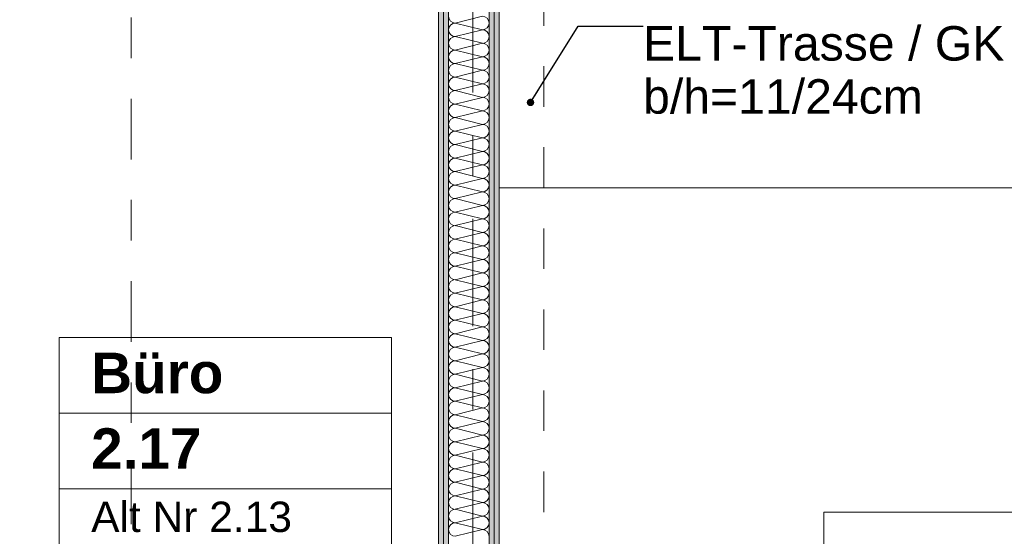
# Model space of a CAD drawing. Header units: metres. Extents: x -4 to 100, y -11 to 17.
# Tile 107 of 256: x 10.21 to 12.64, y 2.15 to 3.42. Entities that reach past the tile are written whole.
import ezdxf

# ---------------------------------------------------------------- set-up
doc = ezdxf.new("R2010")
doc.units = ezdxf.units.M
doc.header["$MEASUREMENT"] = 0
for name, pattern in [('Schnittlinie', [0.3, 0.15, -0.075, 0, -0.075]), ('Strichlinie doppelt', [0.546806, 0.264583, -0.105833, 0.070556, -0.105833]), ('Untersicht', [0.1, 0.075, -0.025])]:
    doc.linetypes.add(name, pattern=pattern)
for name, color, linetype in [('152 - Bemaßung_ Beschriftung.Ausbau', 7, 'Continuous'), ('201a - Marker.Schnitt - optisch Grundriss', 7, 'Continuous'), ('451 - Universal.Achsen Raster', 7, 'Continuous'), ('650 - Abdeckung.Fußboden Aufbau', 7, 'Continuous'), ('Neubau_152 - Bemaßung_ Beschriftung.Ausbau', 7, 'Continuous'), ('Neubau_401 - Zone.Raum_ Raumbegrenzung_ Whg.', 7, 'Continuous'), ('Neubau_606 - Struktur.Wand Innen Ausbau', 7, 'Continuous'), ('Neubau_653 - Abdeckung.TB Verkofferung', 7, 'Continuous'), ('Neubau_701 - Einrichtung.Möbel', 7, 'Continuous')]:
    doc.layers.add(name, color=color, linetype=linetype)
doc.styles.add('ERSTELLTER_STIL_1', font='txt')
doc.styles.add('ERSTELLTER_STIL_2', font='txt')
doc.dimstyles.new('ERSTELLTER_STIL__5', dxfattribs={"dimtxt": 0.1, "dimasz": 0.0532, "dimexe": 0.18, "dimexo": 0.0625, "dimgap": 0, "dimtad": 1, "dimtih": 1, "dimtoh": 1, "dimzin": 0, "dimdsep": 46, "dimtxsty": 'ERSTELLTER_STIL_2', "dimblk": 'ARROWHEAD_2', "dimblk1": 'ARROWHEAD_2', "dimblk2": 'ARROWHEAD_2', "dimcen": 0.09, "dimse1": 1, "dimse2": 1, "dimclrd": 7, "dimclre": 7, "dimclrt": 7, "dimazin": 0, "dimtfac": 1, "dimtdec": 4, "dimtmove": 0, "dimatfit": 3, "dimfxl": 1, "dimtolj": 1, "dimtzin": 0, "dimarcsym": 0})
doc.dimstyles.new('ERSTELLTER_STIL__8', dxfattribs={"dimtxt": 0.18, "dimasz": 0.03648, "dimexe": 0.18, "dimexo": 0.0625, "dimgap": 0, "dimtad": 0, "dimtih": 1, "dimtoh": 1, "dimdec": 4, "dimzin": 0, "dimdsep": 46, "dimcen": 0.09, "dimadec": 0, "dimazin": 0, "dimtfac": 1, "dimtdec": 4, "dimtmove": 0, "dimatfit": 3, "dimldrblk": 'ARROWHEAD_11', "dimfxl": 1, "dimtolj": 1, "dimtzin": 0, "dimarcsym": 0})
pattern_1 = [(45, (0, 0), (-0.01767767, 0.01767767), [0, -0.025])]

# ---------------------------------------------------------------- blocks, each defined once
blk = doc.blocks.new('*X27')
at = {"layer": 'Neubau_606 - Struktur.Wand Innen Ausbau', "color": 7, "linetype": 'Continuous', "lineweight": 5}
for p, q in [((11.3533, 3.4333), (11.2867, 3.4167)), ((11.3533, 3.4), (11.2867, 3.4167)), ((11.3533, 3.4), (11.2867, 3.3833)), ((11.3533, 3.3667), (11.2867, 3.3833)), ((11.3533, 3.3667), (11.2867, 3.35)), ((11.3533, 3.3333), (11.2867, 3.35)), ((11.3533, 3.3333), (11.2867, 3.3167)), ((11.3533, 3.3), (11.2867, 3.3167)), ((11.3533, 3.3), (11.2867, 3.2833)), ((11.3533, 3.2667), (11.2867, 3.2833)), ((11.3533, 3.2667), (11.2867, 3.25)), ((11.3533, 3.2333), (11.2867, 3.25)), ((11.3533, 3.2333), (11.2867, 3.2167)), ((11.3533, 3.2), (11.2867, 3.2167)), ((11.3533, 3.2), (11.2867, 3.1833)), ((11.3533, 3.1667), (11.2867, 3.1833)), ((11.3533, 3.1667), (11.2867, 3.15)), ((11.3533, 3.1333), (11.2867, 3.15)), ((11.3533, 3.1333), (11.2867, 3.1167)), ((11.3533, 3.1), (11.2867, 3.1167)), ((11.3533, 3.1), (11.2867, 3.0833)), ((11.3533, 3.0667), (11.2867, 3.0833)), ((11.3533, 3.0667), (11.2867, 3.05)), ((11.3533, 3.0333), (11.2867, 3.05)), ((11.3533, 3.0333), (11.2867, 3.0167)), ((11.3533, 3), (11.2867, 3.0167)), ((11.3533, 3), (11.2867, 2.9833)), ((11.3533, 2.9667), (11.2867, 2.9833)), ((11.3533, 2.9667), (11.2867, 2.95)), ((11.3533, 2.9333), (11.2867, 2.95)), ((11.3533, 2.9333), (11.2867, 2.9167)), ((11.3533, 2.9), (11.2867, 2.9167)), ((11.3533, 2.9), (11.2867, 2.8833)), ((11.3533, 2.8667), (11.2867, 2.8833)), ((11.3533, 2.8667), (11.2867, 2.85)), ((11.3533, 2.8333), (11.2867, 2.85)), ((11.3533, 2.8333), (11.2867, 2.8167)), ((11.3533, 2.8), (11.2867, 2.8167)), ((11.3533, 2.8), (11.2867, 2.7833)), ((11.3533, 2.7667), (11.2867, 2.7833)), ((11.3533, 2.7667), (11.2867, 2.75)), ((11.3533, 2.7333), (11.2867, 2.75)), ((11.3533, 2.7333), (11.2867, 2.7167)), ((11.3533, 2.7), (11.2867, 2.7167)), ((11.3533, 2.7), (11.2867, 2.6833)), ((11.3533, 2.6667), (11.2867, 2.6833)), ((11.3533, 2.6667), (11.2867, 2.65)), ((11.3533, 2.6333), (11.2867, 2.65)), ((11.3533, 2.6333), (11.2867, 2.6167)), ((11.3533, 2.6), (11.2867, 2.6167)), ((11.3533, 2.6), (11.2867, 2.5833)), ((11.3533, 2.5667), (11.2867, 2.5833)), ((11.3533, 2.5667), (11.2867, 2.55)), ((11.3533, 2.5333), (11.2867, 2.55)), ((11.3533, 2.5333), (11.2867, 2.5167)), ((11.3533, 2.5), (11.2867, 2.5167)), ((11.3533, 2.5), (11.2867, 2.4833)), ((11.3533, 2.4667), (11.2867, 2.4833)), ((11.3533, 2.4667), (11.2867, 2.45)), ((11.3533, 2.4333), (11.2867, 2.45)), ((11.3533, 2.4333), (11.2867, 2.4167)), ((11.3533, 2.4), (11.2867, 2.4167)), ((11.3533, 2.4), (11.2867, 2.3833)), ((11.3533, 2.3667), (11.2867, 2.3833)), ((11.3533, 2.3667), (11.2867, 2.35)), ((11.3533, 2.3333), (11.2867, 2.35)), ((11.3533, 2.3333), (11.2867, 2.3167)), ((11.3533, 2.3), (11.2867, 2.3167)), ((11.3533, 2.3), (11.2867, 2.2833)), ((11.3533, 2.2667), (11.2867, 2.2833)), ((11.3533, 2.2667), (11.2867, 2.25)), ((11.3533, 2.2333), (11.2867, 2.25)), ((11.3533, 2.2333), (11.2867, 2.2167)), ((11.3533, 2.2), (11.2867, 2.2167)), ((11.3533, 2.2), (11.2867, 2.1833)), ((11.3533, 2.1667), (11.2867, 2.1833)), ((11.3533, 2.1667), (11.2867, 2.15))]:
    blk.add_line(p, q, dxfattribs=at)
for centre, start, end in [((11.2867, 3.4333), 180, 270), ((11.3533, 3.4167), 0, 90), ((11.2867, 3.4), 90, 180), ((11.2867, 3.4), 180, 270), ((11.3533, 3.4167), 270, 0), ((11.3533, 3.3833), 0, 90), ((11.2867, 3.3667), 90, 180), ((11.3533, 3.3833), 270, 0), ((11.2867, 3.3667), 180, 270), ((11.2867, 3.3333), 90, 180), ((11.3533, 3.35), 0, 90), ((11.3533, 3.35), 270, 0), ((11.2867, 3.3333), 180, 270), ((11.3533, 3.3167), 0, 90), ((11.2867, 3.3), 90, 180), ((11.3533, 3.3167), 270, 0), ((11.2867, 3.3), 180, 270), ((11.2867, 3.2667), 90, 180), ((11.3533, 3.2833), 0, 90), ((11.3533, 3.2833), 270, 0), ((11.2867, 3.2667), 180, 270), ((11.3533, 3.25), 0, 90), ((11.2867, 3.2333), 90, 180), ((11.2867, 3.2333), 180, 270), ((11.3533, 3.25), 270, 0), ((11.3533, 3.2167), 0, 90), ((11.2867, 3.2), 90, 180), ((11.3533, 3.2167), 270, 0), ((11.2867, 3.2), 180, 270), ((11.2867, 3.1667), 90, 180), ((11.3533, 3.1833), 0, 90), ((11.3533, 3.1833), 270, 0), ((11.2867, 3.1667), 180, 270), ((11.3533, 3.15), 0, 90), ((11.2867, 3.1333), 90, 180), ((11.2867, 3.1333), 180, 270), ((11.3533, 3.15), 270, 0), ((11.3533, 3.1167), 0, 90), ((11.2867, 3.1), 90, 180), ((11.3533, 3.1167), 270, 0), ((11.2867, 3.1), 180, 270), ((11.2867, 3.0667), 90, 180), ((11.3533, 3.0833), 0, 90), ((11.3533, 3.0833), 270, 0), ((11.2867, 3.0667), 180, 270), ((11.3533, 3.05), 0, 90), ((11.2867, 3.0333), 90, 180), ((11.3533, 3.05), 270, 0), ((11.2867, 3.0333), 180, 270), ((11.2867, 3), 90, 180), ((11.3533, 3.0167), 0, 90), ((11.3533, 3.0167), 270, 0), ((11.2867, 3), 180, 270), ((11.3533, 2.9833), 0, 90), ((11.2867, 2.9667), 90, 180), ((11.2867, 2.9667), 180, 270), ((11.3533, 2.9833), 270, 0), ((11.3533, 2.95), 0, 90), ((11.2867, 2.9333), 90, 180), ((11.3533, 2.95), 270, 0), ((11.2867, 2.9333), 180, 270), ((11.2867, 2.9), 90, 180), ((11.3533, 2.9167), 0, 90), ((11.3533, 2.9167), 270, 0), ((11.2867, 2.9), 180, 270), ((11.3533, 2.8833), 0, 90), ((11.2867, 2.8667), 90, 180), ((11.2867, 2.8667), 180, 270), ((11.3533, 2.8833), 270, 0), ((11.3533, 2.85), 0, 90), ((11.2867, 2.8333), 90, 180), ((11.3533, 2.85), 270, 0), ((11.2867, 2.8333), 180, 270), ((11.2867, 2.8), 90, 180), ((11.3533, 2.8167), 0, 90), ((11.3533, 2.8167), 270, 0), ((11.2867, 2.8), 180, 270), ((11.3533, 2.7833), 0, 90), ((11.2867, 2.7667), 90, 180), ((11.3533, 2.7833), 270, 0), ((11.2867, 2.7667), 180, 270), ((11.2867, 2.7333), 90, 180), ((11.3533, 2.75), 0, 90), ((11.3533, 2.75), 270, 0), ((11.2867, 2.7333), 180, 270), ((11.3533, 2.7167), 0, 90), ((11.2867, 2.7), 90, 180), ((11.2867, 2.7), 180, 270), ((11.3533, 2.7167), 270, 0), ((11.3533, 2.6833), 0, 90), ((11.2867, 2.6667), 90, 180), ((11.3533, 2.6833), 270, 0), ((11.2867, 2.6667), 180, 270), ((11.2867, 2.6333), 90, 180), ((11.3533, 2.65), 0, 90), ((11.3533, 2.65), 270, 0), ((11.2867, 2.6333), 180, 270), ((11.3533, 2.6167), 0, 90), ((11.2867, 2.6), 90, 180), ((11.2867, 2.6), 180, 270), ((11.3533, 2.6167), 270, 0), ((11.3533, 2.5833), 0, 90), ((11.2867, 2.5667), 90, 180), ((11.3533, 2.5833), 270, 0), ((11.2867, 2.5667), 180, 270), ((11.2867, 2.5333), 90, 180), ((11.3533, 2.55), 0, 90), ((11.3533, 2.55), 270, 0), ((11.2867, 2.5333), 180, 270), ((11.3533, 2.5167), 0, 90), ((11.2867, 2.5), 90, 180), ((11.2867, 2.5), 180, 270), ((11.3533, 2.5167), 270, 0), ((11.3533, 2.4833), 0, 90), ((11.2867, 2.4667), 90, 180), ((11.3533, 2.4833), 270, 0), ((11.2867, 2.4667), 180, 270), ((11.3533, 2.45), 0, 90), ((11.2867, 2.4333), 90, 180), ((11.2867, 2.4333), 180, 270), ((11.3533, 2.45), 270, 0), ((11.3533, 2.4167), 0, 90), ((11.2867, 2.4), 90, 180), ((11.3533, 2.4167), 270, 0), ((11.2867, 2.4), 180, 270), ((11.2867, 2.3667), 90, 180), ((11.3533, 2.3833), 0, 90), ((11.3533, 2.3833), 270, 0), ((11.2867, 2.3667), 180, 270), ((11.3533, 2.35), 0, 90), ((11.2867, 2.3333), 90, 180), ((11.2867, 2.3333), 180, 270), ((11.3533, 2.35), 270, 0), ((11.3533, 2.3167), 0, 90), ((11.2867, 2.3), 90, 180), ((11.3533, 2.3167), 270, 0), ((11.2867, 2.3), 180, 270), ((11.2867, 2.2667), 90, 180), ((11.3533, 2.2833), 0, 90), ((11.3533, 2.2833), 270, 0), ((11.2867, 2.2667), 180, 270), ((11.3533, 2.25), 0, 90), ((11.2867, 2.2333), 90, 180), ((11.2867, 2.2333), 180, 270), ((11.3533, 2.25), 270, 0), ((11.3533, 2.2167), 0, 90), ((11.2867, 2.2), 90, 180), ((11.3533, 2.2167), 270, 0), ((11.2867, 2.2), 180, 270), ((11.3533, 2.1833), 0, 90), ((11.2867, 2.1667), 90, 180), ((11.2867, 2.1667), 180, 270), ((11.3533, 2.1833), 270, 0), ((11.3533, 2.15), 0, 90)]:
    blk.add_arc(centre, 0.0167, start, end, dxfattribs=at)
blk = doc.blocks.new('ARROWHEAD_11')
at = {"color": 0, "linetype": 'Continuous', "lineweight": 0}
blk.add_line((0, 0), (-1, 0), dxfattribs=at)
at = {"color": 0, "linetype": 'Continuous', "lineweight": 0, "const_width": 0.25, "flags": 128}
blk.add_lwpolyline([(-0.125, 0, 1), (0.125, 0, 1)], format="xyb", close=True, dxfattribs=at)
blk = doc.blocks.new('*D482')
at = {"layer": '152 - Bemaßung_ Beschriftung.Ausbau', "color": 7, "linetype": 'Continuous', "lineweight": 5}
for p, q in [((7.655, -4.6125), (7.655, -4.5075)), ((7.805, -4.6125), (7.805, -4.5075)), ((7.6752, -4.525), (7.6348, -4.595)), ((7.8252, -4.525), (7.7848, -4.595)), ((4.195, -4.56), (7.655, -4.56)), ((7.655, -4.56), (7.805, -4.56)), ((7.805, -4.56), (11.245, -4.56))]:
    blk.add_line(p, q, dxfattribs=at)
blk = doc.blocks.new('ARROWHEAD_2')
at = {"color": 0, "linetype": 'Continuous', "lineweight": 0}
for p, q in [((-0.378, -0.655), (0.378, 0.655)), ((0, 0), (-1, 0))]:
    blk.add_line(p, q, dxfattribs=at)
blk = doc.blocks.new('*D483')
at = {"layer": '152 - Bemaßung_ Beschriftung.Ausbau', "color": 7, "linetype": 'Continuous', "lineweight": 5}
for p, q in [((7.8252, -4.525), (7.7848, -4.595)), ((11.2652, -4.525), (11.2248, -4.595)), ((7.805, -4.56), (11.245, -4.56))]:
    blk.add_line(p, q, dxfattribs=at)
at = {"layer": '152 - Bemaßung_ Beschriftung.Ausbau', "color": 7, "lineweight": 5, "char_height": 0.1, "attachment_point": 7, "style": 'ERSTELLTER_STIL_2'}
for s, insert in [('\\A1;{\\pql;\\fArial|b0|i0|c0|p38;3,44}', (9.3161, -4.54)), ('\\A1;{\\pql;\\fArial|b0|i0|c0|p38;15}', (11.073, -4.54))]:
    blk.add_mtext(s, dxfattribs=dict(at, insert=insert))
blk = doc.blocks.new('*D484')
at = {"layer": '152 - Bemaßung_ Beschriftung.Ausbau', "color": 7, "linetype": 'Continuous', "lineweight": 5}
for p, q in [((11.245, -4.6125), (11.245, -4.5075)), ((11.2652, -4.525), (11.2248, -4.595)), ((11.4152, -4.525), (11.3748, -4.595)), ((7.805, -4.56), (11.245, -4.56)), ((11.245, -4.56), (11.395, -4.56))]:
    blk.add_line(p, q, dxfattribs=at)
blk = doc.blocks.new('*D485')
at = {"layer": '152 - Bemaßung_ Beschriftung.Ausbau', "color": 7, "linetype": 'Continuous', "lineweight": 5}
for p, q in [((11.395, -4.6125), (11.395, -4.5075)), ((11.4152, -4.525), (11.3748, -4.595)), ((14.8802, -4.525), (14.8398, -4.595)), ((11.245, -4.56), (11.395, -4.56)), ((11.395, -4.56), (14.86, -4.56))]:
    blk.add_line(p, q, dxfattribs=at)
at = {"layer": '152 - Bemaßung_ Beschriftung.Ausbau', "color": 7, "lineweight": 5, "char_height": 0.1, "attachment_point": 7, "style": 'ERSTELLTER_STIL_2'}
for s, insert in [('\\A1;{\\pql;\\fArial|b0|i0|c0|p38;3,46\\fArial|b0|i0|c0|p38;\\A1{\\H.66x;\\S5^  ;}}', (12.8935, -4.5594)), ('\\A1;{\\pql;\\fArial|b0|i0|c0|p38;16}', (14.688, -4.54))]:
    blk.add_mtext(s, dxfattribs=dict(at, insert=insert))
blk = doc.blocks.new('*D486')
at = {"layer": '152 - Bemaßung_ Beschriftung.Ausbau', "color": 7, "linetype": 'Continuous', "lineweight": 5}
for p, q in [((14.86, -4.6125), (14.86, -4.5075)), ((15.02, -4.6125), (15.02, -4.5075)), ((14.8802, -4.525), (14.8398, -4.595)), ((15.0402, -4.525), (14.9998, -4.595)), ((11.395, -4.56), (14.86, -4.56)), ((14.86, -4.56), (15.02, -4.56)), ((15.02, -4.56), (18.45, -4.56))]:
    blk.add_line(p, q, dxfattribs=at)

msp = doc.modelspace()

# ---------------------------------------------------------------- hatches: boundary and pattern name
at = {"layer": 'Neubau_606 - Struktur.Wand Innen Ausbau', "linetype": 'Continuous', "lineweight": 0, "true_color": 0x000000}
h = msp.add_hatch(dxfattribs=at)
h.set_pattern_fill('Gips_0001', color=18, style=0, pattern_type=2)
h.set_pattern_definition(pattern_1)
h.paths.add_polyline_path([(11.245, 0.71), (11.2575, 0.71), (11.2575, 5.1), (11.245, 5.1)])
h = msp.add_hatch(dxfattribs=at)
h.set_pattern_fill('Gips_0001', color=18, style=0, pattern_type=2)
h.set_pattern_definition(pattern_1)
h.paths.add_polyline_path([(11.2575, 0.71), (11.27, 0.71), (11.27, 5.1), (11.2575, 5.1)])
h = msp.add_hatch(dxfattribs=at)
h.set_pattern_fill('Gips_0001', color=18, style=0, pattern_type=2)
h.set_pattern_definition(pattern_1)
h.paths.add_polyline_path([(11.3825, 5.1), (11.37, 5.1), (11.37, 0.71), (11.3825, 0.71)])
h = msp.add_hatch(dxfattribs=at)
h.set_pattern_fill('Gips_0001', color=18, style=0, pattern_type=2)
h.set_pattern_definition(pattern_1)
h.paths.add_polyline_path([(11.3825, 0.71), (11.395, 0.71), (11.395, 5.1), (11.3825, 5.1)])

# ---------------------------------------------------------------- linework, layer by layer
at = {"layer": '201a - Marker.Schnitt - optisch Grundriss', "color": 7, "linetype": 'Schnittlinie', "lineweight": 13}
msp.add_line((10.488, 14.48), (10.488, -0.78), dxfattribs=at)
at = {"layer": '451 - Universal.Achsen Raster', "color": 160, "linetype": 'Strichlinie doppelt', "lineweight": 9, "true_color": 0x3232ff}
msp.add_line((11.33, -10.585), (11.33, 16.355), dxfattribs=at)
at = {"layer": '650 - Abdeckung.Fußboden Aufbau', "color": 7, "linetype": 'Continuous', "lineweight": 13, "flags": 128}
msp.add_lwpolyline([(7.805, 0.71), (7.89, 0.71), (7.89, 0.255), (11.17, 0.255), (11.17, 0.71), (11.245, 0.71), (11.245, 5.19), (11.17, 5.19), (11.17, 5.8725), (10.07, 5.8725)], dxfattribs=at)
msp.add_lwpolyline([(11.395, 0.71), (11.49, 0.71), (11.49, 0.255), (14.77, 0.255), (14.77, 0.71), (14.86, 0.71), (14.86, 5.505), (13.735, 5.505), (13.735, 5.83), (11.49, 5.83), (11.49, 5.19), (11.395, 5.19)], close=True, dxfattribs=at)
at = {"layer": 'Neubau_401 - Zone.Raum_ Raumbegrenzung_ Whg.', "color": 1, "linetype": 'Continuous', "lineweight": 9}
for p, q in [((11.1293, 2.6408), (10.3104, 2.6408)), ((10.3104, 2.6408), (10.3104, 0.9417)), ((10.3104, 2.6408), (11.1293, 2.6408)), ((10.3104, 2.4542), (10.3104, 2.6408)), ((11.1293, 0.9417), (11.1293, 2.6408)), ((11.1293, 2.6408), (11.1293, 2.4542)), ((11.1293, 2.4542), (10.3104, 2.4542)), ((10.3104, 2.4542), (11.1293, 2.4542)), ((10.3104, 2.2676), (10.3104, 2.4542)), ((11.1293, 2.4542), (11.1293, 2.2676)), ((11.1293, 2.2676), (10.3104, 2.2676)), ((10.3104, 2.2676), (11.1293, 2.2676)), ((10.3104, 2.1203), (10.3104, 2.2676)), ((11.1293, 2.2676), (11.1293, 2.1203))]:
    msp.add_line(p, q, dxfattribs=at)
at = {"layer": 'Neubau_606 - Struktur.Wand Innen Ausbau', "color": 1, "linetype": 'Continuous', "lineweight": 9}
for p, q in [((11.2575, 0.71), (11.2575, 5.1)), ((11.3825, 0.71), (11.3825, 5.1))]:
    msp.add_line(p, q, dxfattribs=at)
at = {"layer": 'Neubau_606 - Struktur.Wand Innen Ausbau', "color": 1, "linetype": 'Continuous', "lineweight": 13}
for p, q in [((11.27, 0.71), (11.27, 5.1)), ((11.37, 0.71), (11.37, 5.1))]:
    msp.add_line(p, q, dxfattribs=at)
at = {"layer": 'Neubau_606 - Struktur.Wand Innen Ausbau', "color": 1, "linetype": 'Continuous', "lineweight": 13, "flags": 128}
for points in [[(11.245, 5.1), (11.245, 0.71)], [(11.395, 1.01), (11.395, 5.1)]]:
    msp.add_lwpolyline(points, dxfattribs=at)
at = {"layer": 'Neubau_653 - Abdeckung.TB Verkofferung', "color": 1, "linetype": 'Untersicht', "lineweight": 9}
for p, q in [((11.395, 1.01), (11.395, 5.0505)), ((11.505, 1.01), (11.505, 5.0505))]:
    msp.add_line(p, q, dxfattribs=at)
at = {"layer": 'Neubau_701 - Einrichtung.Möbel', "color": 1, "linetype": 'Continuous', "lineweight": 5, "flags": 128}
msp.add_lwpolyline([(11.395, 3.01), (11.395, 1.01), (12.195, 1.01), (12.195, 2.21), (13.595, 2.21), (13.595, 3.01)], close=True, dxfattribs=at)

# ---------------------------------------------------------------- block references
at = {"layer": 'Neubau_606 - Struktur.Wand Innen Ausbau', "color": 1, "lineweight": 13}
msp.add_blockref('*X27', (0, 0), dxfattribs=at)

# ---------------------------------------------------------------- texts
at = {"layer": 'Neubau_152 - Bemaßung_ Beschriftung.Ausbau', "color": 1, "linetype": 'Continuous', "lineweight": 13, "insert": (11.7495, 3.409), "char_height": 0.085, "attachment_point": 1, "line_spacing_factor": 0.924256, "style": 'ERSTELLTER_STIL_2'}
msp.add_mtext('\\A1;{\\pql;\\fArial|b0|i0|c0|p38;ELT-Trasse / GK\\P\\pql;\\fArial|b0|i0|c0|p38;b/h=\\fArial|b0|i0|c0|p38;11\\fArial|b0|i0|c0|p38;/\\fArial|b0|i0|c0|p38;24\\fArial|b0|i0|c0|p38;cm}', dxfattribs=at)
at = {"layer": 'Neubau_401 - Zone.Raum_ Raumbegrenzung_ Whg.', "color": 7, "lineweight": 9, "attachment_point": 1}
for s, insert, char_height, style in [('\\A1;{\\pqj;\\pt0;\\fArial|b1|i0|c0|p38;}', (11.0507, 2.6261), 0.1, 'ERSTELLTER_STIL_1'), ('\\A1;{\\pqj;\\pt0;\\fArial|b1|i0|c0|p38;Büro}', (10.389, 2.6032), 0.1, 'ERSTELLTER_STIL_1'), ('\\A1;{\\pqj;\\pt0;\\fArial|b1|i0|c0|p38;}', (11.0507, 2.4395), 0.1, 'ERSTELLTER_STIL_1'), ('\\A1;{\\pql;\\pt0;\\fArial|b1|i0|c0|p38;2.17}', (10.389, 2.4166), 0.1, 'ERSTELLTER_STIL_1'), ('\\A1;{\\pqj;\\pt0;\\fArial|b0|i0|c0|p38;Alt Nr 2.13}', (10.389, 2.2357), 0.075, 'ERSTELLTER_STIL_2'), ('\\A1;{\\pqj;\\pt0;\\fArial|b0|i0|c0|p38;}', (11.0507, 2.2529), 0.075, 'ERSTELLTER_STIL_2')]:
    msp.add_mtext(s, dxfattribs=dict(at, insert=insert, char_height=char_height, style=style))

# ---------------------------------------------------------------- dimensions: what is measured, and where the dimension line sits
at = {"layer": '152 - Bemaßung_ Beschriftung.Ausbau', "color": 7, "linetype": 'Continuous', "lineweight": 5}
for base, p1, p2, picture, middle in [((14.85997, -4.56), (11.39499, 2.94999), (14.85997, 3.26499), '*D485', (13.15847, -4.49)), ((15.02, -4.56), (14.86, 3.265), (15.02, 3.265), '*D486', (14.7642, -4.49)), ((7.805, -4.56), (7.655, 2.95), (7.805, 2.95), '*D482', (7.5592, -4.49)), ((11.245, -4.56), (7.805, 2.95), (11.245, 2.95), '*D483', (9.446, -4.49)), ((11.395, -4.56), (11.245, 2.95), (11.395, 2.95), '*D484', (11.1492, -4.49))]:
    dim = msp.add_linear_dim(base=base, p1=p1, p2=p2, angle=0, dimstyle='ERSTELLTER_STIL__5', dxfattribs=at)
    dim.commit()
    dim.dimension.update_dxf_attribs({"geometry": picture, "text_midpoint": middle, "dimtype": 160})

# ---------------------------------------------------------------- leaders
at = {"layer": 'Neubau_152 - Bemaßung_ Beschriftung.Ausbau', "color": 1, "linetype": 'Continuous', "lineweight": 13, "annotation_type": 0, "has_hookline": 1, "hookline_direction": 0, "text_width": 0.8805}
msp.add_leader([(11.472, 3.2208), (11.5899, 3.409), (11.7495, 3.409)], dimstyle='ERSTELLTER_STIL__8', dxfattribs=at)

doc.saveas('drawing.dxf')
